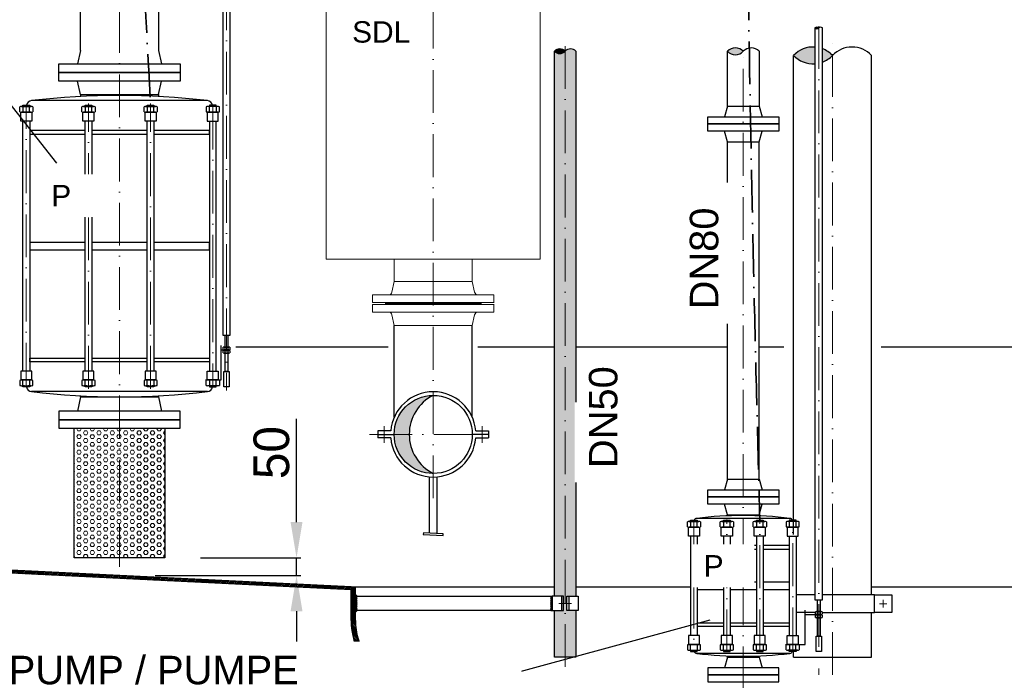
# Model space of a CAD drawing. Header units: millimetres. Extents: x -48448 to 452754, y -13941 to 17062.
# Tile 6 of 256: x -45725 to -42963, y -765 to 1088. Entities that reach past the tile are written whole.
import ezdxf

# ---------------------------------------------------------------- set-up
doc = ezdxf.new("R2010")
doc.units = ezdxf.units.MM
doc.linetypes.add('ACAD_ISO10W100', pattern=[18, 12, -3, 0, -3])
doc.layers.add('Bemaßung', color=7, linetype='Continuous', lineweight=13)
doc.layers.add('Beschriftung', color=7, linetype='Continuous')
doc.layers.add('Detail Rohrdurchführung', color=7, linetype='Continuous')
doc.styles.add('LBB3.5M1000', font='isocp.shx', dxfattribs={"height": 3.5})
doc.dimstyles.new('DIN', dxfattribs={"dimtxt": 2.5, "dimasz": 2.5, "dimexe": 1.25, "dimexo": 0.625, "dimtad": 1, "dimtih": 1, "dimdec": 4, "dimdsep": 46, "dimlunit": 6, "dimtxsty": 'Standard', "dimcen": 2.5, "dimadec": 0, "dimazin": 0, "dimtfac": 1, "dimtdec": 4, "dimtmove": 0, "dimatfit": 3, "dimfxl": 0, "dimtvp": 1, "dimtolj": 1, "dimtzin": 0, "dimarcsym": 0})

# ---------------------------------------------------------------- blocks, each defined once
blk = doc.blocks.new('*D71')
at = {"layer": 'Bemaßung', "color": 0, "lineweight": -2, "transparency": 16777216}
for p, q in [((-44948.1, -320.9), (-44948.1, -30.9)), ((-45217.1, -420.9), (-44935.6, -420.9)), ((-44948.1, -470.9), (-44948.1, -420.9)), ((-45344.6, -470.9), (-44935.6, -470.9)), ((-44948.1, -570.9), (-44948.1, -670.9))]:
    blk.add_line(p, q, dxfattribs=at)
at = {"layer": 'Bemaßung', "color": 0, "transparency": 16777216}
for points in [[(-44964.8, -320.9), (-44931.4, -320.9), (-44948.1, -420.9)], [(-44964.8, -570.9), (-44931.4, -570.9), (-44948.1, -470.9)]]:
    blk.add_solid(points, dxfattribs=at)
at = {"layer": 'DEFPOINTS', "color": 0, "transparency": 16777216}
for p in [(-45317.1, -420.9), (-45444.6, -470.9), (-44948.1, -470.9)]:
    blk.add_point(p, dxfattribs=at)
at = {"layer": 'Bemaßung', "color": 0, "transparency": 16777216, "insert": (-45018.1, -125.9), "char_height": 100, "attachment_point": 5, "rotation": 90}
blk.add_mtext('\\A1;50', dxfattribs=at)

msp = doc.modelspace()

# ---------------------------------------------------------------- hatches: boundary and pattern name
h = msp.add_hatch(color=256)
h.dxf.hatch_style = 1
h.paths.add_polyline_path([(-43483.406, 1064.887, 0.43057008), (-43494.056, 1064.887, 0.43057008)])
h = msp.add_hatch(color=256)
h.dxf.hatch_style = 1
h.paths.add_polyline_path([(-44194.602, 999.605, 0.43063308), (-44224.762, 999.605, 0.43063294)])
h = msp.add_hatch(color=256)
h.dxf.hatch_style = 1
h.paths.add_polyline_path([(-43739.364, 999.573, 0.43057008), (-43694.914, 999.573, 0.43057008)])
h = msp.add_hatch(color=256)
h.dxf.hatch_style = 1
edge = h.paths.add_edge_path()
edge.add_line((-43494.056, 964.557), (-43494.056, 1011.348))
edge.add_arc((-43499.392, 936.137), 75.4, 85.941481, 136.59053)
edge.add_arc((-43499.392, 1039.768), 75.4, 223.40947, 274.058519)
edge = h.paths.add_edge_path()
edge.add_line((-43472.756, 1006.676), (-43472.756, 969.23))
edge.add_arc((-43499.392, 1039.768), 75.4, 290.687414, 316.59053)
edge.add_arc((-43499.392, 936.137), 75.4, 43.40947, 69.312586)
h = msp.add_hatch(color=256)
h.paths.add_polyline_path([(-44564.617, 34.658, 0.41421356), (-44674.167, -74.892), (-44631.977, -74.892, -0.28284403)])
h.paths.add_polyline_path([(-44631.977, -74.892), (-44674.167, -74.892, 0.41421356), (-44564.617, -184.442, -0.28284403)])
at = {"lineweight": 5}
h = msp.add_hatch(dxfattribs=at)
h.set_pattern_fill('GENERAL_HEXAGON', color=256, scale=50, pattern_type=2)
h.set_pattern_definition([(0, (-29136.504, 0), (0, 10.8253175), [6.25, -12.5]), (120, (-29136.504, 0), (-9.375, -5.412659), [6.25, -12.5]), (60, (-29130.254, 0), (-9.375, 5.412659), [6.25, -12.5])])
h.paths.add_polyline_path([(-45317.117, -57.869), (-45572.117, -57.869), (-45572.117, -420.869), (-45317.117, -420.869)])
h = msp.add_hatch(dxfattribs=at)
h.set_pattern_fill('ANSI31', color=256)
h.set_pattern_definition([(45, (-29136.5045, 504.0797), (-2.24506403, 2.24506403), [])])
h.paths.add_polyline_path([(-44794.914, -510.572), (-44794.914, -502.576), (-48448.282, -324.285), (-48448.282, -332.285)])
at = {"layer": 'Bemaßung', "lineweight": 5}
h = msp.add_hatch(dxfattribs=at)
h.set_pattern_fill('HEX', color=256, scale=2)
h.paths.add_polyline_path([(-44164.452, 999.605, 0.4307697), (-44194.602, 999.605), (-44194.602, 170.873), (-44164.452, 170.873)])
h.paths.add_polyline_path([(-44194.602, 999.605, -0.43043414), (-44224.752, 999.595), (-44224.752, 170.873), (-44194.602, 170.873)])
h.paths.add_polyline_path([(-44164.452, -568.881), (-44190.102, -568.881), (-44190.102, -528.881), (-44164.452, -528.881), (-44164.452, 170.873), (-44194.602, 170.873), (-44194.602, -675.221), (-44164.452, -669.297)])
h.paths.add_polyline_path([(-44199.102, -568.881), (-44224.752, -568.881), (-44224.752, -681.145), (-44194.602, -675.221), (-44194.602, 170.873), (-44224.752, 170.873), (-44224.752, -528.881), (-44199.102, -528.881)])
h.paths.add_polyline_path([(-44224.752, -699.416), (-44194.602, -699.416), (-44194.602, -675.221), (-44224.752, -681.145)])
h.paths.add_polyline_path([(-44194.602, -699.416), (-44164.452, -699.416), (-44164.452, -669.297), (-44194.602, -675.221)])
at = {"layer": 'Bemaßung'}
h = msp.add_hatch(color=256, dxfattribs=at)
h.dxf.hatch_style = 1
h.paths.add_polyline_path([(-44782.914, -524.271), (-44782.914, -528.798, 0.00909644), (-44782.87, -528.881), (-44778.304, -528.881)])
h = msp.add_hatch(color=256, dxfattribs=at)
h.dxf.hatch_style = 1
h.paths.add_polyline_path([(-44782.914, -573.491), (-44782.914, -568.964, -0.00909644), (-44782.87, -568.881), (-44778.304, -568.881)])

# ---------------------------------------------------------------- linework, layer by layer
at = {"linetype": 'ACAD_ISO10W100', "lineweight": 18, "ltscale": 10}
for p, q in [((-45144.617, 3519.856), (-45144.617, 48.58)), ((-44564.617, -253.712), (-44564.617, 1907.872)), ((-45444.617, -445.869), (-45444.617, 1296.718)), ((-43483.406, 1069.924), (-43483.406, -749.542)), ((-43444.617, -749.416), (-43444.617, 1039.768)), ((-44194.602, 1013.867), (-44194.602, -749.416)), ((-43694.914, -970.274), (-43694.914, 999.573)), ((-45706.103, 61.73), (-45706.103, 844.532)), ((-45531.805, 53.074), (-45531.805, 853.187)), ((-45357.486, 53.074), (-45357.486, 853.187)), ((-45183.093, 844.532), (-45183.093, 61.73)), ((-44743.438, -74.892), (-44385.797, -74.892)), ((-43833.439, -319.079), (-43833.439, -680.371)), ((-43741.089, -686.027), (-43741.089, -313.424)), ((-43648.739, -686.027), (-43648.739, -313.424)), ((-43556.389, -680.371), (-43556.389, -319.079)), ((-44177.169, -548.881), (-44212.035, -548.881)), ((-43312.943, -549.604), (-43292.292, -549.604)), ((-43302.617, -539.279), (-43302.617, -559.93))]:
    msp.add_line(p, q, dxfattribs=at)
at = {"linetype": 'Continuous', "lineweight": -2, "ltscale": 10}
for p, q in [((-45554.167, 1002.131), (-45554.167, 1296.718)), ((-45335.067, 1296.718), (-45335.067, 1002.131)), ((-45554.167, 1002.131), (-45562.117, 964.131)), ((-45335.067, 1002.131), (-45327.117, 964.131)), ((-43739.364, 845.818), (-43739.364, 999.573)), ((-43650.464, 999.573), (-43650.464, 845.818)), ((-43554.167, -355.795), (-43554.167, 987.953)), ((-43335.067, -524.604), (-43335.067, 987.953)), ((-45554.167, 878.131), (-45562.117, 916.131)), ((-45335.067, 878.131), (-45327.117, 916.131)), ((-45197.753, 861.068), (-45691.442, 861.068)), ((-45554.167, 878.157), (-45554.167, 872.995)), ((-45554.167, 878.131), (-45335.067, 878.131)), ((-45523.891, 878.157), (-45365.343, 878.157)), ((-45335.04, 878.235), (-45335.037, 873.073)), ((-45715.34, 843.562), (-45715.34, 829.535)), ((-45696.865, 829.535), (-45696.865, 843.562)), ((-45541.043, 843.562), (-45541.043, 829.535)), ((-45522.568, 829.535), (-45522.568, 843.562)), ((-45366.667, 843.562), (-45366.667, 829.535)), ((-45348.191, 829.535), (-45348.191, 843.562)), ((-45192.33, 829.535), (-45192.33, 843.562)), ((-45173.855, 843.562), (-45173.855, 829.535)), ((-43739.364, 845.818), (-43747.414, 815.818)), ((-43739.364, 845.818), (-43650.464, 845.818)), ((-43650.464, 845.818), (-43642.414, 815.818)), ((-43739.364, 745.818), (-43747.414, 775.818)), ((-43650.464, 745.818), (-43642.414, 775.818)), ((-43739.364, 745.818), (-43650.464, 745.818)), ((-43739.364, -200.225), (-43739.364, 745.818)), ((-43650.464, -200.225), (-43650.464, 745.818)), ((-44674.167, -27.027), (-44674.167, 230.108)), ((-44455.067, -27.027), (-44455.067, 230.108)), ((-45149.219, 169.646), (-45149.219, 162.66)), ((-45140.016, 162.66), (-45140.016, 169.646)), ((-45149.219, 160.379), (-45149.219, 153.393)), ((-45140.016, 153.393), (-45140.016, 160.379)), ((-45197.753, 45.194), (-45691.442, 45.194)), ((-45554.185, 30.35), (-45562.117, -9.869)), ((-45554.185, 30.35), (-45554.185, 33.267)), ((-45554.185, 30.35), (-45335.085, 30.35)), ((-45335.085, 30.35), (-45335.085, 33.263)), ((-45335.085, 30.35), (-45327.117, -9.869)), ((-43739.364, -200.225), (-43747.414, -230.225)), ((-43739.364, -200.225), (-43650.464, -200.225)), ((-43650.464, -200.225), (-43642.414, -230.225)), ((-43739.364, -300.225), (-43747.414, -270.225)), ((-43650.464, -300.225), (-43642.414, -270.225)), ((-43739.364, -300.225), (-43650.464, -300.225)), ((-43739.364, -300.225), (-43739.364, -303.363)), ((-43650.464, -300.225), (-43650.464, -303.363)), ((-43842.676, -320.049), (-43842.676, -334.076)), ((-43564.155, -310.32), (-43825.673, -310.32)), ((-43824.201, -334.076), (-43824.201, -320.049)), ((-43750.326, -320.049), (-43750.326, -334.076)), ((-43731.851, -334.076), (-43731.851, -320.049)), ((-43657.977, -320.049), (-43657.977, -334.076)), ((-43639.502, -334.076), (-43639.502, -320.049)), ((-43565.627, -334.076), (-43565.627, -320.049)), ((-43547.152, -320.049), (-43547.152, -334.076)), ((-43842.939, -360.212), (-43842.939, -639.238)), ((-43823.939, -360.212), (-43823.939, -639.238)), ((-43750.589, -386.266), (-43823.939, -386.266)), ((-43750.589, -360.212), (-43750.589, -639.238)), ((-43731.589, -360.212), (-43731.589, -639.238)), ((-43658.239, -386.266), (-43731.589, -386.266)), ((-43658.239, -360.212), (-43658.239, -639.238)), ((-43639.239, -360.212), (-43639.239, -639.238)), ((-43565.889, -386.266), (-43639.239, -386.266)), ((-43565.889, -360.212), (-43565.889, -639.238)), ((-43546.889, -360.212), (-43546.889, -639.238)), ((-43823.939, -396.521), (-43750.589, -396.521)), ((-43731.589, -396.521), (-43658.239, -396.521)), ((-43639.239, -396.521), (-43565.889, -396.521)), ((-43750.589, -489.373), (-43823.939, -489.373)), ((-43658.239, -489.373), (-43731.589, -489.373)), ((-43565.889, -489.373), (-43639.239, -489.373)), ((-44778.304, -528.881), (-44782.914, -524.271)), ((-43823.939, -510.077), (-43750.589, -510.077)), ((-43731.589, -510.077), (-43658.239, -510.077)), ((-43639.239, -510.077), (-43565.889, -510.077)), ((-43496.007, -524.604), (-43546.889, -524.604)), ((-44778.304, -568.881), (-44782.914, -573.491)), ((-43494.318, -574.604), (-43546.889, -574.604)), ((-43488.007, -572.455), (-43488.007, -579.441)), ((-43478.805, -579.441), (-43478.805, -572.455)), ((-43335.067, -699.416), (-43335.067, -574.604)), ((-43823.939, -602.929), (-43750.589, -602.929)), ((-43731.589, -602.929), (-43658.239, -602.929)), ((-43639.239, -602.929), (-43565.889, -602.929)), ((-43488.007, -581.722), (-43488.007, -588.708)), ((-43478.805, -588.708), (-43478.805, -581.722)), ((-43750.589, -613.185), (-43823.939, -613.185)), ((-43658.239, -613.185), (-43731.589, -613.185)), ((-43565.889, -613.185), (-43639.239, -613.185)), ((-43842.676, -679.401), (-43842.676, -665.375)), ((-43564.155, -689.131), (-43825.673, -689.131)), ((-43824.201, -665.375), (-43824.201, -679.401)), ((-43750.326, -679.401), (-43750.326, -665.375)), ((-43731.851, -665.375), (-43731.851, -679.401)), ((-43657.977, -679.401), (-43657.977, -665.375)), ((-43639.502, -665.375), (-43639.502, -679.401)), ((-43565.627, -665.375), (-43565.627, -679.401)), ((-43554.167, -699.416), (-43554.167, -684.027)), ((-43547.152, -679.401), (-43547.152, -665.375)), ((-43739.364, -699.225), (-43747.414, -729.225)), ((-43739.364, -699.225), (-43739.364, -696.088)), ((-43739.364, -699.225), (-43650.464, -699.225)), ((-43650.464, -699.225), (-43650.464, -696.088)), ((-43650.464, -699.225), (-43642.414, -729.225)), ((-43554.167, -699.416), (-43335.067, -699.416))]:
    msp.add_line(p, q, dxfattribs=at)
at = {"linetype": 'Continuous', "lineweight": 30, "ltscale": 10}
for p, q in [((-45159.288, 77.696), (-45159.288, 174.215)), ((-45152.361, 161.52), (-45159.288, 161.52)), ((-45203.183, 77.696), (-45159.288, 77.696)), ((-43521.088, -664.405), (-43521.088, -567.886)), ((-43491.149, -580.581), (-43521.088, -580.581)), ((-43576.48, -664.405), (-43521.088, -664.405))]:
    msp.add_line(p, q, dxfattribs=at)
for p, q in [((-45118.077, 170.873), (-44691.399, 170.873)), ((-44439.595, 170.873), (-44224.752, 170.873)), ((-44164.452, 170.873), (-43739.364, 170.873)), ((-43650.464, 170.873), (-43581.117, 170.873)), ((-43308.117, 170.873), (-42224.617, 170.873)), ((-45715.34, 62.7), (-45715.34, 76.726)), ((-45696.865, 76.726), (-45696.865, 62.7)), ((-45541.043, 62.7), (-45541.043, 76.726)), ((-45522.568, 76.726), (-45522.568, 62.7)), ((-45366.667, 62.7), (-45366.667, 76.726)), ((-45348.191, 76.726), (-45348.191, 62.7)), ((-45192.33, 76.726), (-45192.33, 62.7)), ((-45173.855, 62.7), (-45173.855, 76.726)), ((-44794.914, -502.576), (-48448.282, -324.285)), ((-44794.914, -510.572), (-48448.282, -332.285)), ((-44794.914, -502.576), (-44224.752, -502.576)), ((-44794.914, -596.633), (-44794.914, -502.576)), ((-44794.914, -536.751), (-44794.914, -502.576)), ((-44782.914, -596.633), (-44782.914, -502.576)), ((-43335.067, -502.576), (-42594.914, -502.576))]:
    msp.add_line(p, q)
at = {"linetype": 'ACAD_ISO10W100', "lineweight": 18, "ltscale": 5}
for p, q in [((-44701.888, -51.586), (-44701.888, -98.197)), ((-44427.346, -51.586), (-44427.346, -98.197))]:
    msp.add_line(p, q, dxfattribs=at)
at = {"linetype": 'Continuous', "ltscale": 10}
for p, q in [((-44683.748, -64.892), (-44720.028, -64.892)), ((-44720.028, -64.892), (-44720.028, -84.892)), ((-44720.028, -74.892), (-44674.167, -74.892)), ((-44409.206, -74.892), (-44455.067, -74.892)), ((-44445.486, -64.892), (-44409.206, -64.892)), ((-44409.206, -64.892), (-44409.206, -84.892)), ((-44683.748, -84.892), (-44720.028, -84.892)), ((-44445.486, -84.892), (-44409.206, -84.892))]:
    msp.add_line(p, q, dxfattribs=at)
at = {"linetype": 'Continuous', "lineweight": -2, "ltscale": 10}
for points in [[(-45155.267, 1363.81), (-45155.267, 203.054), (-45133.967, 203.054), (-45133.967, 1363.81)], [(-43494.056, 1064.887), (-43494.056, -539.047), (-43472.756, -539.047), (-43472.756, 1064.887)], [(-44224.752, -528.881), (-44224.752, 999.605)], [(-44164.452, 999.605), (-44164.452, -528.881)], [(-45724.578, 829.535), (-45724.578, 843.562)], [(-45719.959, 844.532), (-45692.246, 844.532)], [(-45692.246, 828.566), (-45719.959, 828.566)], [(-45715.603, 844.532), (-45715.603, 848.187), (-45696.603, 848.187), (-45696.603, 844.532)], [(-45687.628, 843.562), (-45687.628, 829.535)], [(-45550.281, 829.535), (-45550.281, 843.562)], [(-45545.662, 844.532), (-45517.949, 844.532)], [(-45517.949, 828.566), (-45545.662, 828.566)], [(-45541.305, 844.532), (-45541.305, 848.187), (-45522.305, 848.187), (-45522.305, 844.532)], [(-45513.33, 843.562), (-45513.33, 829.535)], [(-45375.904, 829.535), (-45375.904, 843.562)], [(-45371.286, 844.532), (-45343.573, 844.532)], [(-45343.573, 828.566), (-45371.286, 828.566)], [(-45366.929, 844.532), (-45366.929, 848.187), (-45347.929, 848.187), (-45347.929, 844.532)], [(-45338.954, 843.562), (-45338.954, 829.535)], [(-45201.568, 843.562), (-45201.568, 829.535)], [(-45169.236, 844.532), (-45196.949, 844.532)], [(-45196.949, 828.566), (-45169.236, 828.566)], [(-45173.593, 844.532), (-45173.593, 848.187), (-45192.593, 848.187), (-45192.593, 844.532)], [(-45164.617, 829.535), (-45164.617, 843.562)], [(-45715.603, 102.863), (-45715.603, 803.399)], [(-45696.603, 803.399), (-45696.603, 102.863)], [(-45541.305, 102.863), (-45541.305, 803.399)], [(-45522.305, 803.399), (-45522.305, 102.863)], [(-45366.929, 102.863), (-45366.929, 803.399)], [(-45347.929, 803.399), (-45347.929, 102.863)], [(-45192.593, 803.399), (-45192.593, 102.863)], [(-45173.593, 102.863), (-45173.593, 803.399)], [(-45541.305, 777.346), (-45696.603, 777.346), (-45696.603, 767.09), (-45541.305, 767.09)], [(-45366.929, 777.346), (-45522.305, 777.346)], [(-45347.929, 767.09), (-45192.593, 767.09), (-45192.593, 777.346), (-45347.929, 777.346)], [(-45522.305, 767.09), (-45366.929, 767.09)], [(-45541.305, 463.483), (-45696.603, 463.483), (-45696.603, 442.779), (-45541.305, 442.779)], [(-45366.929, 463.483), (-45522.305, 463.483)], [(-45522.305, 442.779), (-45366.929, 442.779)], [(-45347.929, 442.779), (-45192.593, 442.779), (-45192.593, 463.483), (-45347.929, 463.483)], [(-45153.82, 162.66), (-45153.82, 169.646)], [(-45151.519, 170.129), (-45137.715, 170.129)], [(-45135.415, 169.646), (-45135.415, 162.66)], [(-45541.305, 128.916), (-45696.603, 128.916), (-45696.603, 139.172), (-45541.305, 139.172)], [(-45522.305, 139.172), (-45366.929, 139.172)], [(-45347.929, 139.172), (-45192.593, 139.172), (-45192.593, 128.916), (-45347.929, 128.916)], [(-45153.82, 153.393), (-45153.82, 160.379)], [(-45137.715, 162.177), (-45151.519, 162.177)], [(-45151.519, 160.862), (-45137.715, 160.862)], [(-45137.715, 152.91), (-45151.519, 152.91)], [(-45135.415, 160.379), (-45135.415, 153.393)], [(-45366.929, 128.916), (-45522.305, 128.916)], [(-45696.603, 61.73), (-45696.603, 58.074), (-45715.603, 58.074), (-45715.603, 61.73)], [(-45522.305, 61.73), (-45522.305, 58.074), (-45541.305, 58.074), (-45541.305, 61.73)], [(-45347.929, 61.73), (-45347.929, 58.074), (-45366.929, 58.074), (-45366.929, 61.73)], [(-45192.593, 61.73), (-45192.593, 58.074), (-45173.593, 58.074), (-45173.593, 61.73)], [(-45317.117, -57.869), (-45317.117, -420.869), (-45572.117, -420.869), (-45572.117, -57.869)], [(-43851.914, -334.076), (-43851.914, -320.049)], [(-43847.295, -319.079), (-43819.582, -319.079)], [(-43842.939, -319.079), (-43842.939, -315.424), (-43823.939, -315.424), (-43823.939, -319.079)], [(-43814.964, -320.049), (-43814.964, -334.076)], [(-43759.564, -334.076), (-43759.564, -320.049)], [(-43754.945, -319.079), (-43727.232, -319.079)], [(-43750.589, -319.079), (-43750.589, -315.424), (-43731.589, -315.424), (-43731.589, -319.079)], [(-43722.614, -320.049), (-43722.614, -334.076)], [(-43667.214, -334.076), (-43667.214, -320.049)], [(-43662.596, -319.079), (-43634.883, -319.079)], [(-43658.239, -319.079), (-43658.239, -315.424), (-43639.239, -315.424), (-43639.239, -319.079)], [(-43630.264, -320.049), (-43630.264, -334.076)], [(-43574.864, -320.049), (-43574.864, -334.076)], [(-43542.533, -319.079), (-43570.246, -319.079)], [(-43546.889, -319.079), (-43546.889, -315.424), (-43565.889, -315.424), (-43565.889, -319.079)], [(-43537.914, -334.076), (-43537.914, -320.049)], [(-43819.582, -335.045), (-43847.295, -335.045)], [(-43727.232, -335.045), (-43754.945, -335.045)], [(-43634.883, -335.045), (-43662.596, -335.045)], [(-43570.246, -335.045), (-43542.533, -335.045)], [(-43470.6, -574.604), (-43327.067, -574.604), (-43327.067, -524.604), (-43470.6, -524.604)], [(-44199.102, -528.881), (-44230.752, -528.881), (-44230.752, -568.881), (-44199.102, -568.881)], [(-44190.102, -528.881), (-44158.452, -528.881), (-44158.452, -568.881), (-44190.102, -568.881)], [(-44164.452, -568.881), (-44164.452, -699.416), (-44224.752, -699.416), (-44224.752, -568.881)], [(-43492.608, -579.441), (-43492.608, -572.455)], [(-43490.308, -571.971), (-43476.504, -571.971)], [(-43476.504, -579.924), (-43490.308, -579.924)], [(-43474.203, -572.455), (-43474.203, -579.441)], [(-43492.608, -588.708), (-43492.608, -581.722)], [(-43490.308, -581.239), (-43476.504, -581.239)], [(-43476.504, -589.191), (-43490.308, -589.191)], [(-43474.203, -581.722), (-43474.203, -588.708)], [(-43851.914, -665.375), (-43851.914, -679.401)], [(-43819.582, -664.405), (-43847.295, -664.405)], [(-43847.295, -680.371), (-43819.582, -680.371)], [(-43842.939, -680.371), (-43842.939, -684.027), (-43823.939, -684.027), (-43823.939, -680.371)], [(-43814.964, -679.401), (-43814.964, -665.375)], [(-43759.564, -665.375), (-43759.564, -679.401)], [(-43727.232, -664.405), (-43754.945, -664.405)], [(-43754.945, -680.371), (-43727.232, -680.371)], [(-43750.589, -680.371), (-43750.589, -684.027), (-43731.589, -684.027), (-43731.589, -680.371)], [(-43722.614, -679.401), (-43722.614, -665.375)], [(-43667.214, -665.375), (-43667.214, -679.401)], [(-43634.883, -664.405), (-43662.596, -664.405)], [(-43662.596, -680.371), (-43634.883, -680.371)], [(-43658.239, -680.371), (-43658.239, -684.027), (-43639.239, -684.027), (-43639.239, -680.371)], [(-43630.264, -679.401), (-43630.264, -665.375)], [(-43574.864, -679.401), (-43574.864, -665.375)], [(-43570.246, -664.405), (-43542.533, -664.405)], [(-43542.533, -680.371), (-43570.246, -680.371)], [(-43546.889, -680.371), (-43546.889, -684.027), (-43565.889, -684.027), (-43565.889, -680.371)], [(-43537.914, -665.375), (-43537.914, -679.401)]]:
    msp.add_lwpolyline(points, dxfattribs=at)
for points in [[(-45614.617, 964.131), (-45274.617, 964.131), (-45274.617, 940.131), (-45614.617, 940.131)], [(-45614.617, 940.131), (-45274.617, 940.131), (-45274.617, 916.131), (-45614.617, 916.131)], [(-45690.557, 803.399), (-45721.649, 803.399), (-45721.649, 828.566), (-45690.557, 828.566)], [(-45516.26, 803.399), (-45547.351, 803.399), (-45547.351, 828.566), (-45516.26, 828.566)], [(-45341.883, 803.399), (-45372.975, 803.399), (-45372.975, 828.566), (-45341.883, 828.566)], [(-45198.638, 803.399), (-45167.547, 803.399), (-45167.547, 828.566), (-45198.638, 828.566)], [(-43794.914, 815.818), (-43594.914, 815.818), (-43594.914, 795.818), (-43794.914, 795.818)], [(-43794.914, 795.818), (-43594.914, 795.818), (-43594.914, 775.818), (-43794.914, 775.818)], [(-45148.296, 203.054), (-45140.938, 203.054), (-45140.938, 170.129), (-45148.296, 170.129)], [(-45136.874, 160.862), (-45152.361, 160.862), (-45152.361, 162.177), (-45136.874, 162.177)], [(-45148.296, 152.91), (-45140.938, 152.91), (-45140.938, 101.393), (-45148.296, 101.393)], [(-45152.243, 101.393), (-45136.991, 101.393), (-45136.991, 58.074), (-45152.243, 58.074)], [(-45614.617, -33.869), (-45274.617, -33.869), (-45274.617, -9.869), (-45614.617, -9.869)], [(-45614.617, -57.869), (-45274.617, -57.869), (-45274.617, -33.869), (-45614.617, -33.869)], [(-43794.914, -230.225), (-43594.914, -230.225), (-43594.914, -250.225), (-43794.914, -250.225)], [(-43794.914, -250.225), (-43594.914, -250.225), (-43594.914, -270.225), (-43794.914, -270.225)], [(-43817.893, -360.212), (-43848.984, -360.212), (-43848.984, -335.045), (-43817.893, -335.045)], [(-43725.543, -360.212), (-43756.634, -360.212), (-43756.634, -335.045), (-43725.543, -335.045)], [(-43633.194, -360.212), (-43664.285, -360.212), (-43664.285, -335.045), (-43633.194, -335.045)], [(-43571.935, -360.212), (-43540.844, -360.212), (-43540.844, -335.045), (-43571.935, -335.045)], [(-43327.067, -524.604), (-43278.617, -524.604), (-43278.617, -574.604), (-43327.067, -574.604)], [(-44230.752, -568.881), (-44782.914, -568.881), (-44782.914, -528.881), (-44230.752, -528.881)], [(-44199.102, -528.881), (-44205.102, -528.881), (-44205.102, -568.881), (-44199.102, -568.881)], [(-44190.102, -528.881), (-44184.102, -528.881), (-44184.102, -568.881), (-44190.102, -568.881)], [(-43487.085, -539.047), (-43479.727, -539.047), (-43479.727, -571.971), (-43487.085, -571.971)], [(-43475.663, -581.239), (-43491.149, -581.239), (-43491.149, -579.924), (-43475.663, -579.924)], [(-43487.085, -589.191), (-43479.727, -589.191), (-43479.727, -640.708), (-43487.085, -640.708)], [(-43817.893, -639.238), (-43848.984, -639.238), (-43848.984, -664.405), (-43817.893, -664.405)], [(-43725.543, -639.238), (-43756.634, -639.238), (-43756.634, -664.405), (-43725.543, -664.405)], [(-43633.194, -639.238), (-43664.285, -639.238), (-43664.285, -664.405), (-43633.194, -664.405)], [(-43571.935, -639.238), (-43540.844, -639.238), (-43540.844, -664.405), (-43571.935, -664.405)], [(-43491.032, -640.708), (-43475.78, -640.708), (-43475.78, -684.027), (-43491.032, -684.027)], [(-43794.914, -749.225), (-43594.914, -749.225), (-43594.914, -729.225), (-43794.914, -729.225)], [(-43794.914, -769.225), (-43594.914, -769.225), (-43594.914, -749.225), (-43794.914, -749.225)]]:
    msp.add_lwpolyline(points, close=True, dxfattribs=at)
for points in [[(-45690.557, 102.863), (-45721.649, 102.863), (-45721.649, 77.696), (-45690.557, 77.696)], [(-45516.26, 102.863), (-45547.351, 102.863), (-45547.351, 77.696), (-45516.26, 77.696)], [(-45341.883, 102.863), (-45372.975, 102.863), (-45372.975, 77.696), (-45341.883, 77.696)], [(-45198.638, 102.863), (-45167.547, 102.863), (-45167.547, 77.696), (-45198.638, 77.696)]]:
    msp.add_lwpolyline(points, close=True)
for points in [[(-45724.578, 76.726), (-45724.578, 62.7)], [(-45692.246, 77.696), (-45719.959, 77.696)], [(-45719.959, 61.73), (-45692.246, 61.73)], [(-45687.628, 62.7), (-45687.628, 76.726)], [(-45550.281, 76.726), (-45550.281, 62.7)], [(-45517.949, 77.696), (-45545.662, 77.696)], [(-45545.662, 61.73), (-45517.949, 61.73)], [(-45513.33, 62.7), (-45513.33, 76.726)], [(-45375.904, 76.726), (-45375.904, 62.7)], [(-45343.573, 77.696), (-45371.286, 77.696)], [(-45371.286, 61.73), (-45343.573, 61.73)], [(-45338.954, 62.7), (-45338.954, 76.726)], [(-45201.568, 62.7), (-45201.568, 76.726)], [(-45196.949, 77.696), (-45169.236, 77.696)], [(-45169.236, 61.73), (-45196.949, 61.73)], [(-45164.617, 76.726), (-45164.617, 62.7)]]:
    msp.add_lwpolyline(points)
at = {"linetype": 'Continuous', "ltscale": 10}
for points in [[(-44575.032, -351.872), (-44575.008, -193.987)], [(-44554.23, -193.988), (-44554.23, -352.912)]]:
    msp.add_lwpolyline(points, dxfattribs=at)
msp.add_lwpolyline([(-44592.467, -356.05), (-44537.219, -358.813), (-44536.968, -353.775), (-44592.215, -351.012)], close=True, dxfattribs=at)
msp.add_circle((-44564.617, -74.892), 109.55)
for centre, radius, start, end in [((-43488.731, 1059.85), 7.33, 43.40947, 136.59053), ((-43488.731, 1069.924), 7.33, 223.40947, 316.59053), ((-43478.081, 1059.85), 7.33, 43.40947, 136.59053), ((-44209.682, 985.343), 20.756, 43.40338, 136.596621), ((-44209.682, 1013.867), 20.756, 223.403393, 316.596608), ((-44179.527, 985.355), 20.745, 43.39018, 136.609823), ((-43717.139, 978.549), 30.594, 43.40947, 136.59053), ((-43717.139, 1020.597), 30.594, 223.40947, 316.59053), ((-43672.689, 978.549), 30.594, 43.40947, 136.59053), ((-43499.392, 936.137), 75.4, 85.941481, 136.59053), ((-43499.392, 936.137), 75.4, 43.40947, 69.312586), ((-43389.842, 936.137), 75.4, 43.40947, 136.59053), ((-43499.392, 1039.768), 75.4, 223.40947, 274.058519), ((-43499.392, 1039.768), 75.4, 290.687414, 316.59053), ((-44564.617, -74.892), 119.55, 4.798227, 175.201773), ((-44564.617, -74.892), 119.55, 184.798227, 355.201773)]:
    msp.add_arc(centre, radius, start, end, dxfattribs=at)
at = {"linetype": 'Continuous', "lineweight": -2, "ltscale": 10}
for centre, radius, start, end in [((-45689.446, 844.532), 16.656, 96.882385, 167.322251), ((-45444.598, -1184.018), 2059.93, 83.117615, 96.882385), ((-45199.749, 844.532), 16.656, 12.677749, 83.117615), ((-45719.959, 833.048), 11.484, 66.284373, 113.715627), ((-45719.959, 840.05), 11.484, 246.284373, 293.715627), ((-45706.103, 800.051), 44.481, 78.013844, 101.986156), ((-45706.103, 873.047), 44.481, 258.013844, 281.986156), ((-45692.246, 833.048), 11.484, 66.284373, 113.715627), ((-45692.246, 840.05), 11.484, 246.284373, 293.715627), ((-45545.662, 833.048), 11.484, 66.284373, 113.715627), ((-45545.662, 840.05), 11.484, 246.284373, 293.715627), ((-45531.805, 800.051), 44.481, 78.013844, 101.986156), ((-45531.805, 873.047), 44.481, 258.013844, 281.986156), ((-45517.949, 833.048), 11.484, 66.284373, 113.715627), ((-45517.949, 840.05), 11.484, 246.284373, 293.715627), ((-45371.286, 833.048), 11.484, 66.284373, 113.715627), ((-45371.286, 840.05), 11.484, 246.284373, 293.715627), ((-45357.429, 800.051), 44.481, 78.013844, 101.986156), ((-45357.429, 873.047), 44.481, 258.013844, 281.986156), ((-45343.573, 833.048), 11.484, 66.284373, 113.715627), ((-45343.573, 840.05), 11.484, 246.284373, 293.715627), ((-45196.949, 833.048), 11.484, 66.284373, 113.715627), ((-45196.949, 840.05), 11.484, 246.284373, 293.715627), ((-45183.093, 800.051), 44.481, 78.013844, 101.986156), ((-45183.093, 873.047), 44.481, 258.013844, 281.986156), ((-45169.236, 833.048), 11.484, 66.284373, 113.715627), ((-45169.236, 840.05), 11.484, 246.284373, 293.715627), ((-45151.519, 164.409), 5.72, 66.284373, 113.715627), ((-45144.617, 147.973), 22.156, 78.013844, 101.986156), ((-45137.715, 164.409), 5.72, 66.284373, 113.715627), ((-45151.519, 167.897), 5.72, 246.284373, 293.715627), ((-45151.519, 155.142), 5.72, 66.284373, 113.715627), ((-45151.519, 158.63), 5.72, 246.284373, 293.715627), ((-45144.617, 184.333), 22.156, 258.013844, 281.986156), ((-45144.617, 138.706), 22.156, 78.013844, 101.986156), ((-45144.617, 175.066), 22.156, 258.013844, 281.986156), ((-45137.715, 167.897), 5.72, 246.284373, 293.715627), ((-45137.715, 155.142), 5.72, 66.284373, 113.715627), ((-45137.715, 158.63), 5.72, 246.284373, 293.715627), ((-45689.446, 61.73), 16.656, 192.677749, 263.117615), ((-45199.749, 61.73), 16.656, 276.882385, 347.322251), ((-45444.598, 2090.28), 2059.93, 263.117615, 276.882385), ((-43694.914, -1393.645), 1091.188, 83.117615, 96.882385), ((-43847.295, -330.563), 11.484, 66.284373, 113.715627), ((-43833.439, -363.56), 44.481, 78.013844, 101.986156), ((-43824.616, -319.079), 8.823, 96.882385, 155.524293), ((-43819.582, -330.563), 11.484, 66.284373, 113.715627), ((-43754.945, -330.563), 11.484, 66.284373, 113.715627), ((-43741.089, -363.56), 44.481, 78.013844, 101.986156), ((-43727.232, -330.563), 11.484, 66.284373, 113.715627), ((-43662.596, -330.563), 11.484, 66.284373, 113.715627), ((-43648.739, -363.56), 44.481, 78.013844, 101.986156), ((-43634.883, -330.563), 11.484, 66.284373, 113.715627), ((-43570.246, -330.563), 11.484, 66.284373, 113.715627), ((-43556.389, -363.56), 44.481, 78.013844, 101.986156), ((-43565.212, -319.079), 8.823, 24.475707, 83.117615), ((-43542.533, -330.563), 11.484, 66.284373, 113.715627), ((-43847.295, -323.562), 11.484, 246.284373, 293.715627), ((-43833.439, -290.564), 44.481, 258.013844, 281.986156), ((-43819.582, -323.562), 11.484, 246.284373, 293.715627), ((-43754.945, -323.562), 11.484, 246.284373, 293.715627), ((-43741.089, -290.564), 44.481, 258.013844, 281.986156), ((-43727.232, -323.562), 11.484, 246.284373, 293.715627), ((-43662.596, -323.562), 11.484, 246.284373, 293.715627), ((-43648.739, -290.564), 44.481, 258.013844, 281.986156), ((-43634.883, -323.562), 11.484, 246.284373, 293.715627), ((-43570.246, -323.562), 11.484, 246.284373, 293.715627), ((-43556.389, -290.564), 44.481, 258.013844, 281.986156), ((-43542.533, -323.562), 11.484, 246.284373, 293.715627), ((-44780.609, -527.643), 2.578, 206.61441, 331.300897), ((-44780.609, -530.86), 2.578, 206.61441, 333.38559), ((-44780.609, -534.077), 2.578, 206.61441, 333.38559), ((-44780.609, -537.295), 2.578, 206.61441, 333.38559), ((-44780.609, -540.512), 2.578, 206.61441, 333.38559), ((-44780.609, -543.729), 2.578, 206.61441, 333.38559), ((-44780.609, -546.946), 2.578, 206.61441, 333.38559), ((-44780.609, -550.163), 2.578, 206.61441, 333.38559), ((-44233.057, -530.86), 2.578, 206.61441, 333.38559), ((-44233.057, -534.077), 2.578, 206.61441, 333.38559), ((-44233.057, -537.295), 2.578, 206.61441, 333.38559), ((-44233.057, -540.512), 2.578, 206.61441, 333.38559), ((-44233.057, -543.729), 2.578, 206.61441, 333.38559), ((-44233.057, -546.946), 2.578, 206.61441, 333.38559), ((-44233.057, -550.163), 2.578, 206.61441, 333.38559), ((-44233.057, -527.643), 2.578, 208.699103, 333.38559), ((-44780.609, -553.38), 2.578, 206.61441, 333.38559), ((-44780.609, -556.597), 2.578, 206.61441, 333.38559), ((-44780.609, -559.814), 2.578, 206.61441, 333.38559), ((-44780.609, -563.031), 2.578, 206.61441, 333.38559), ((-44780.609, -566.248), 2.578, 206.61441, 333.38559), ((-44233.057, -553.38), 2.578, 206.61441, 333.38559), ((-44233.057, -556.597), 2.578, 206.61441, 333.38559), ((-44233.057, -559.814), 2.578, 206.61441, 333.38559), ((-44233.057, -563.031), 2.578, 206.61441, 333.38559), ((-44233.057, -566.248), 2.578, 206.61441, 333.38559), ((-43490.308, -577.692), 5.72, 66.284373, 113.715627), ((-43490.308, -574.204), 5.72, 246.284373, 293.715627), ((-43483.406, -594.128), 22.156, 78.013844, 101.986156), ((-43483.406, -557.768), 22.156, 258.013844, 281.986156), ((-43476.504, -577.692), 5.72, 66.284373, 113.715627), ((-43476.504, -574.204), 5.72, 246.284373, 293.715627), ((-43490.308, -586.959), 5.72, 66.284373, 113.715627), ((-43490.308, -583.471), 5.72, 246.284373, 293.715627), ((-43483.406, -603.395), 22.156, 78.013844, 101.986156), ((-43483.406, -567.035), 22.156, 258.013844, 281.986156), ((-43476.504, -586.959), 5.72, 66.284373, 113.715627), ((-43476.504, -583.471), 5.72, 246.284373, 293.715627), ((-43847.295, -675.889), 11.484, 66.284373, 113.715627), ((-43847.295, -668.887), 11.484, 246.284373, 293.715627), ((-43833.439, -708.886), 44.481, 78.013844, 101.986156), ((-43833.439, -635.89), 44.481, 258.013844, 281.986156), ((-43824.616, -680.371), 8.823, 204.475707, 263.117615), ((-43694.914, 394.195), 1091.188, 263.117615, 276.882385), ((-43819.582, -675.889), 11.484, 66.284373, 113.715627), ((-43819.582, -668.887), 11.484, 246.284373, 293.715627), ((-43754.945, -675.889), 11.484, 66.284373, 113.715627), ((-43754.945, -668.887), 11.484, 246.284373, 293.715627), ((-43741.089, -708.886), 44.481, 78.013844, 101.986156), ((-43741.089, -635.89), 44.481, 258.013844, 281.986156), ((-43727.232, -675.889), 11.484, 66.284373, 113.715627), ((-43727.232, -668.887), 11.484, 246.284373, 293.715627), ((-43662.596, -675.889), 11.484, 66.284373, 113.715627), ((-43662.596, -668.887), 11.484, 246.284373, 293.715627), ((-43648.739, -708.886), 44.481, 78.013844, 101.986156), ((-43648.739, -635.89), 44.481, 258.013844, 281.986156), ((-43634.883, -675.889), 11.484, 66.284373, 113.715627), ((-43634.883, -668.887), 11.484, 246.284373, 293.715627), ((-43570.246, -675.889), 11.484, 66.284373, 113.715627), ((-43570.246, -668.887), 11.484, 246.284373, 293.715627), ((-43556.389, -708.886), 44.481, 78.013844, 101.986156), ((-43556.389, -635.89), 44.481, 258.013844, 281.986156), ((-43565.212, -680.371), 8.823, 276.882385, 335.524293), ((-43542.533, -675.889), 11.484, 66.284373, 113.715627), ((-43542.533, -668.887), 11.484, 246.284373, 293.715627)]:
    msp.add_arc(centre, radius, start, end, dxfattribs=at)
for centre, radius, start, end in [((-45719.959, 66.212), 11.484, 66.284373, 113.715627), ((-45719.959, 73.214), 11.484, 246.284373, 293.715627), ((-45706.103, 33.215), 44.481, 78.013844, 101.986156), ((-45706.103, 106.211), 44.481, 258.013844, 281.986156), ((-45692.246, 66.212), 11.484, 66.284373, 113.715627), ((-45692.246, 73.214), 11.484, 246.284373, 293.715627), ((-45545.662, 66.212), 11.484, 66.284373, 113.715627), ((-45545.662, 73.214), 11.484, 246.284373, 293.715627), ((-45531.805, 33.215), 44.481, 78.013844, 101.986156), ((-45531.805, 106.211), 44.481, 258.013844, 281.986156), ((-45517.949, 66.212), 11.484, 66.284373, 113.715627), ((-45517.949, 73.214), 11.484, 246.284373, 293.715627), ((-45371.286, 66.212), 11.484, 66.284373, 113.715627), ((-45371.286, 73.214), 11.484, 246.284373, 293.715627), ((-45357.429, 33.215), 44.481, 78.013844, 101.986156), ((-45357.429, 106.211), 44.481, 258.013844, 281.986156), ((-45343.573, 66.212), 11.484, 66.284373, 113.715627), ((-45343.573, 73.214), 11.484, 246.284373, 293.715627), ((-45196.949, 66.212), 11.484, 66.284373, 113.715627), ((-45196.949, 73.214), 11.484, 246.284373, 293.715627), ((-45183.093, 33.215), 44.481, 78.013844, 101.986156), ((-45183.093, 106.211), 44.481, 258.013844, 281.986156), ((-45169.236, 66.212), 11.484, 66.284373, 113.715627), ((-45169.236, 73.214), 11.484, 246.284373, 293.715627), ((-44509.215, -74.892), 122.763, 116.827043, 243.172957), ((-44594.914, -596.633), 200, 180, 243.256316), ((-44594.914, -596.633), 188, 180, 243.256316)]:
    msp.add_arc(centre, radius, start, end)
at = {"linetype": 'ACAD_ISO10W100', "lineweight": 35, "ltscale": 10}
msp.add_spline([(-45444.617, 3330.77), (-45419.76, 2186.282), (-45357.429, 844.532)], degree=3, dxfattribs=at)
msp.add_open_spline([(-43691.29, 2287.77), (-43689.159, 1884.947), (-43681.446, 999.141), (-43660.28, 113.52), (-43648.739, -315.424)], degree=3, knots=[1181.96881724, 1181.96881724, 1181.96881724, 1181.96881724, 2390.44382992, 3839.52465669, 3839.52465669, 3839.52465669, 3839.52465669], dxfattribs=at)
at = {"layer": 'Bemaßung'}
for p, q in [((-44674.167, 354.108), (-44674.167, 416.108)), ((-44455.067, 354.108), (-44455.067, 416.108)), ((-44674.167, 354.108), (-44680.454, 324.061)), ((-44674.167, 354.108), (-44455.067, 354.108)), ((-44455.067, 354.108), (-44448.781, 324.061)), ((-44734.617, 295.108), (-44734.617, 316.108)), ((-44734.617, 316.108), (-44394.617, 316.108)), ((-44394.617, 295.108), (-44394.617, 316.108)), ((-44734.617, 295.108), (-44393.843, 295.108)), ((-44734.617, 289.108), (-44393.843, 289.108)), ((-44734.617, 289.108), (-44734.617, 268.108)), ((-44698.617, 292.108), (-44430.617, 292.108)), ((-44698.617, 292.108), (-44698.617, 292.108)), ((-44698.617, 292.108), (-44698.617, 292.108)), ((-44430.617, 292.108), (-44430.617, 292.108)), ((-44430.617, 292.108), (-44430.617, 292.108)), ((-44394.617, 289.108), (-44394.617, 268.108)), ((-44734.617, 268.108), (-44394.617, 268.108)), ((-44674.167, 230.108), (-44680.454, 260.156)), ((-44455.067, 230.108), (-44448.781, 260.156)), ((-44674.167, 230.108), (-44455.067, 230.108))]:
    msp.add_line(p, q, dxfattribs=at)
for centre, radius, start, end in [((-44690.242, 326.108), 10, 270, 348.183551), ((-44438.993, 326.108), 10, 191.816449, 270), ((-44701.617, 292.108), 3, 0, 90), ((-44701.617, 292.108), 3, 270, 0), ((-44427.617, 292.108), 3, 90, 180), ((-44427.617, 292.108), 3, 180, 270), ((-44690.242, 258.108), 10, 11.816449, 90), ((-44438.993, 258.108), 10, 90, 168.183551)]:
    msp.add_arc(centre, radius, start, end, dxfattribs=at)
at = {"layer": 'Beschriftung'}
msp.add_line((-45930.758, 1077.471), (-45621.217, 685.862), dxfattribs=at)
at = {"layer": 'Detail Rohrdurchführung'}
msp.add_line((-44791.264, -867.043), (-43787.907, -595.311), dxfattribs=at)

# ---------------------------------------------------------------- texts
at = {"layer": 'Beschriftung', "insert": (-44792.195, 1083.833), "char_height": 60, "width": 172.60266, "attachment_point": 1, "style": 'LBB3.5M1000', "bg_fill": 2}
msp.add_mtext('{\\fArial|b0|i0|c0|p34;\\C256;SDL}', dxfattribs=at)

# ---------------------------------------------------------------- dimensions: what is measured, and where the dimension line sits
at = {"layer": 'Bemaßung'}
dim = msp.add_linear_dim(base=(-44948.107, -470.869), p1=(-45317.117, -420.869), p2=(-45444.617, -470.869), angle=90, dimstyle='DIN', override={"dimscale": 10, "dimtxt": 10, "dimasz": 10, "dimexo": 10, "dimgap": 2, "dimdec": 2, "dimsah": 1, "dimtdec": 2}, dxfattribs=at)
dim.commit()
dim.dimension.update_dxf_attribs({"geometry": '*D71', "text_midpoint": (-44948.107, -125.869), "dimtype": 160})

# ---------------------------------------------------------------- next in the draw order: linework, layer by layer
msp.add_lwpolyline([(-44864.617, 1880.108), (-44264.617, 1880.108), (-44264.617, 416.108), (-44864.617, 416.108)], close=True, dxfattribs=at)

# ---------------------------------------------------------------- next in the draw order: texts
at = {"layer": 'Beschriftung', "char_height": 60, "width": 111.95845, "attachment_point": 1, "style": 'LBB3.5M1000', "bg_fill": 2}
for insert in [(-45636.024, 624.753), (-43806.175, -413.521)]:
    msp.add_mtext('{\\fArial|b0|i0|c0|p34;\\C256;P}', dxfattribs=dict(at, insert=insert))
at = {"layer": 'Beschriftung', "char_height": 80, "attachment_point": 1, "rotation": 90, "style": 'LBB3.5M1000', "bg_fill": 2}
for s, insert, width in [('{\\fArial|b0|i0|c0|p34;DN80}', (-43845.123, 275.656), 315.49073), ('{\\fArial|b0|i0|c0|p34;DN50}', (-44128.014, -169.419), 144.48459)]:
    msp.add_mtext(s, dxfattribs=dict(at, insert=insert, width=width))

# ---------------------------------------------------------------- next in the draw order: hatches: boundary and pattern name
at = {"lineweight": 5}
h = msp.add_hatch(dxfattribs=at)
h.set_pattern_fill('ANSI31', color=256, angle=90)
h.set_pattern_definition([(135, (-29136.5045, 0), (-2.245064, -2.245064), [])])
h.paths.add_polyline_path([(-44782.914, -596.633), (-44782.914, -502.576), (-44794.914, -502.576), (-44794.914, -536.751), (-44794.914, -596.633, 0.27545632), (-44690.032, -772.566), (-44670.946, -768.816, -0.00109503), (-44679.514, -764.522, -0.2832369)])
h.paths.add_polyline_path([(-44670.946, -768.816), (-44690.032, -772.566, 0.00721748), (-44684.914, -775.239, 0.23771432), (-42704.914, -775.239, 0.2832369), (-42594.914, -596.633), (-42594.914, -502.576), (-42606.914, -502.576), (-42606.914, -596.633, -0.2832369), (-42710.314, -764.522, -0.23655772)])

# ---------------------------------------------------------------- next in the draw order: linework, layer by layer
msp.add_line((-44164.452, -502.576), (-43842.939, -502.576))

# ---------------------------------------------------------------- next in the draw order: texts
at = {"layer": 'Beschriftung', "insert": (-45755.224, -695.79), "char_height": 80, "width": 1397.41521, "attachment_point": 1, "style": 'LBB3.5M1000', "bg_fill": 2}
msp.add_mtext('{\\fArial|b0|i0|c0|p34;PUMP / PUMPE\\PTYPE HZV hu 403\\P12m³/h / 30m FS, STS-M8}', dxfattribs=at)

doc.saveas('drawing.dxf')
